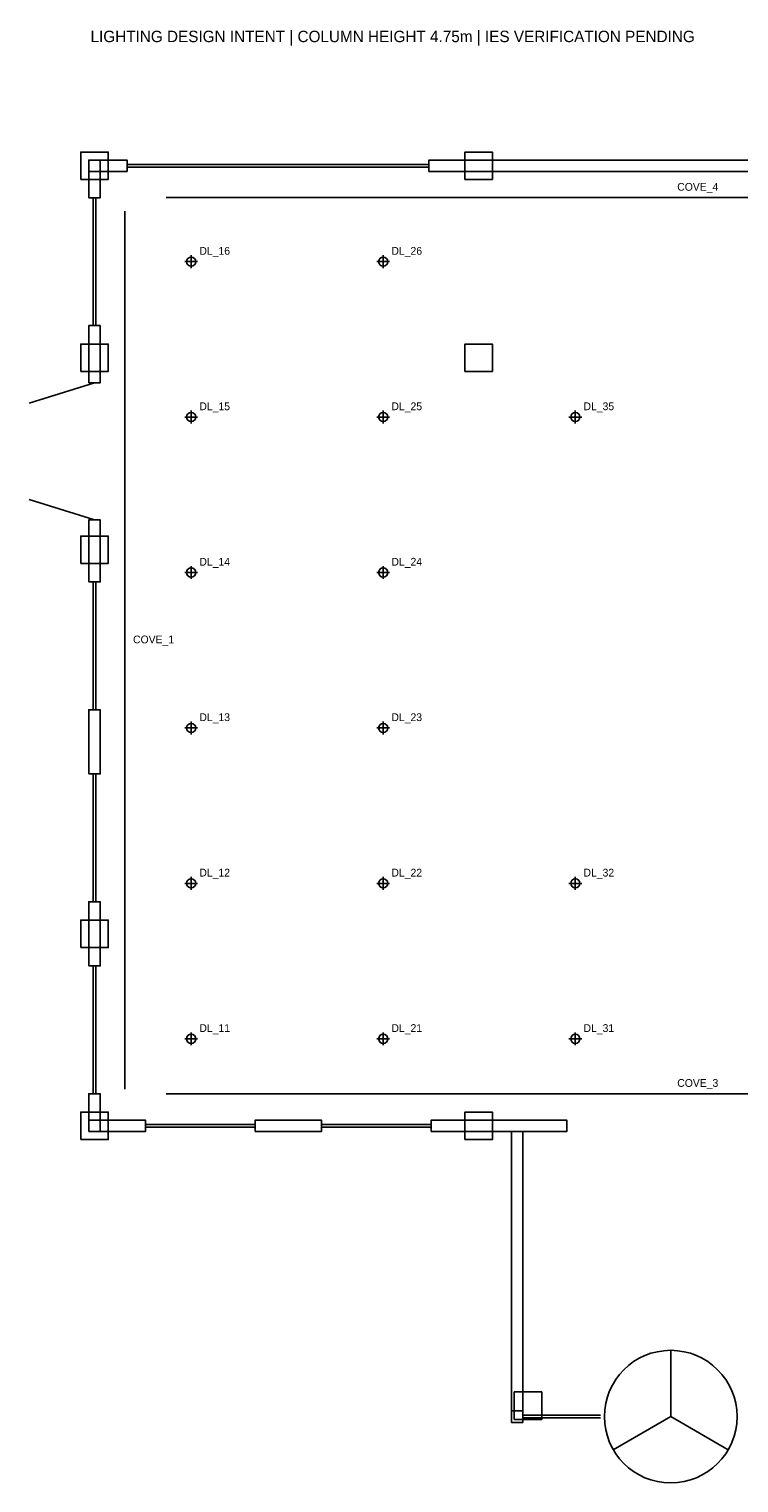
# Model space of a CAD drawing. Header units: metres. Extents: x 19.5 to 51.6, y 7.5 to 39.3.
# Tile 1 of 2: x 19.5 to 35, y 7.5 to 39.3. Entities that reach past the tile are written whole.
import ezdxf

# ---------------------------------------------------------------- set-up
doc = ezdxf.new("R2010")
doc.units = ezdxf.units.M
for name, color, linetype in [('00_SOURCE_ARCHITECTURE', 8, 'Continuous'), ('01_GENERAL_DL', 2, 'Continuous'), ('03_COVE', 3, 'Continuous'), ('05_IDS', 7, 'Continuous')]:
    doc.layers.add(name, color=color, linetype=linetype)

msp = doc.modelspace()

# ---------------------------------------------------------------- linework, layer by layer
at = {"layer": '00_SOURCE_ARCHITECTURE'}
for p, q in [((21.6, 36.327), (28.2, 36.327)), ((21.6, 36.267), (28.2, 36.267)), ((20.857, 32.799), (20.857, 35.595)), ((20.917, 32.799), (20.917, 35.595)), ((20.887, 31.55), (19.456, 31.1)), ((20.887, 28.55), (19.456, 29)), ((20.857, 24.399), (20.857, 27.195)), ((20.917, 24.399), (20.917, 27.195)), ((20.857, 20.199), (20.857, 22.995)), ((20.917, 20.199), (20.917, 22.995)), ((20.857, 15.999), (20.857, 18.795)), ((20.917, 15.999), (20.917, 18.795)), ((22, 15.327), (24.4, 15.327)), ((22, 15.267), (24.4, 15.267)), ((25.85, 15.327), (28.25, 15.327)), ((25.85, 15.267), (28.25, 15.267)), ((33.487, 8.937), (33.487, 10.387)), ((30.25, 8.967), (31.95, 8.967)), ((30.25, 8.907), (31.95, 8.907)), ((33.487, 8.937), (32.231, 8.212)), ((33.487, 8.937), (34.743, 8.212))]:
    msp.add_line(p, q, dxfattribs=at)
for points in [[(20.587, 35.997), (21.187, 35.997), (21.187, 36.597), (20.587, 36.597)], [(28.987, 35.997), (29.587, 35.997), (29.587, 36.597), (28.987, 36.597)], [(20.762, 36.172), (21.6, 36.172), (21.6, 36.422), (20.762, 36.422)], [(20.762, 35.595), (20.762, 36.422), (21.012, 36.422), (21.012, 35.595)], [(28.2, 36.172), (38.6, 36.172), (38.6, 36.422), (28.2, 36.422)], [(20.762, 31.55), (20.762, 32.799), (21.012, 32.799), (21.012, 31.55)], [(20.587, 31.797), (21.187, 31.797), (21.187, 32.397), (20.587, 32.397)], [(28.987, 31.797), (29.587, 31.797), (29.587, 32.397), (28.987, 32.397)], [(20.762, 27.195), (20.762, 28.55), (21.012, 28.55), (21.012, 27.195)], [(20.587, 27.597), (21.187, 27.597), (21.187, 28.197), (20.587, 28.197)], [(20.762, 22.995), (20.762, 24.399), (21.012, 24.399), (21.012, 22.995)], [(20.762, 18.795), (20.762, 20.199), (21.012, 20.199), (21.012, 18.795)], [(20.587, 19.197), (21.187, 19.197), (21.187, 19.797), (20.587, 19.797)], [(20.762, 15.172), (20.762, 15.999), (21.012, 15.999), (21.012, 15.172)], [(20.587, 14.997), (21.187, 14.997), (21.187, 15.597), (20.587, 15.597)], [(28.987, 14.997), (29.587, 14.997), (29.587, 15.597), (28.987, 15.597)], [(20.762, 15.172), (22, 15.172), (22, 15.422), (20.762, 15.422)], [(24.4, 15.172), (25.85, 15.172), (25.85, 15.422), (24.4, 15.422)], [(28.25, 15.172), (31.212, 15.172), (31.212, 15.422), (28.25, 15.422)], [(30.002, 8.812), (30.002, 15.172), (30.252, 15.172), (30.252, 8.812)], [(30.067, 8.877), (30.667, 8.877), (30.667, 9.477), (30.067, 9.477)], [(30.002, 8.812), (30.25, 8.812), (30.25, 9.062), (30.002, 9.062)]]:
    msp.add_lwpolyline(points, close=True, dxfattribs=at)
msp.add_circle((33.487, 8.937), 1.45, dxfattribs=at)
at = {"layer": '01_GENERAL_DL'}
for p, q in [((22.86, 34.2), (23.14, 34.2)), ((23, 34.06), (23, 34.34)), ((27.06, 34.2), (27.34, 34.2)), ((27.2, 34.06), (27.2, 34.34)), ((23, 30.66), (23, 30.94)), ((27.2, 30.66), (27.2, 30.94)), ((31.4, 30.66), (31.4, 30.94)), ((22.86, 30.8), (23.14, 30.8)), ((27.06, 30.8), (27.34, 30.8)), ((31.26, 30.8), (31.54, 30.8)), ((22.86, 27.4), (23.14, 27.4)), ((23, 27.26), (23, 27.54)), ((27.06, 27.4), (27.34, 27.4)), ((27.2, 27.26), (27.2, 27.54)), ((22.86, 24), (23.14, 24)), ((23, 23.86), (23, 24.14)), ((27.06, 24), (27.34, 24)), ((27.2, 23.86), (27.2, 24.14)), ((23, 20.46), (23, 20.74)), ((27.2, 20.46), (27.2, 20.74)), ((31.4, 20.46), (31.4, 20.74)), ((22.86, 20.6), (23.14, 20.6)), ((27.06, 20.6), (27.34, 20.6)), ((31.26, 20.6), (31.54, 20.6)), ((22.86, 17.2), (23.14, 17.2)), ((23, 17.06), (23, 17.34)), ((27.06, 17.2), (27.34, 17.2)), ((27.2, 17.06), (27.2, 17.34)), ((31.26, 17.2), (31.54, 17.2)), ((31.4, 17.06), (31.4, 17.34))]:
    msp.add_line(p, q, dxfattribs=at)
for centre in [(23, 34.2), (27.2, 34.2), (23, 30.8), (27.2, 30.8), (31.4, 30.8), (23, 27.4), (27.2, 27.4), (23, 24), (27.2, 24), (23, 20.6), (27.2, 20.6), (31.4, 20.6), (23, 17.2), (27.2, 17.2), (31.4, 17.2)]:
    msp.add_circle(centre, 0.1, dxfattribs=at)
at = {"layer": '03_COVE'}
for p, q in [((21.55, 16.1), (21.55, 35.3)), ((22.45, 35.6), (44.45, 35.6)), ((22.45, 16), (44.45, 16))]:
    msp.add_line(p, q, dxfattribs=at)

# ---------------------------------------------------------------- texts
at = {"layer": '05_IDS'}
for s, height, p in [('LIGHTING DESIGN INTENT | COLUMN HEIGHT 4.75m | IES VERIFICATION PENDING', 0.25, (20.8, 39)), ('COVE_4', 0.17, (33.63, 35.75)), ('DL_16', 0.17, (23.18, 34.35)), ('DL_26', 0.17, (27.38, 34.35)), ('DL_15', 0.17, (23.18, 30.95)), ('DL_25', 0.17, (27.38, 30.95)), ('DL_35', 0.17, (31.58, 30.95)), ('DL_14', 0.17, (23.18, 27.55)), ('DL_24', 0.17, (27.38, 27.55)), ('COVE_1', 0.17, (21.73, 25.85)), ('DL_13', 0.17, (23.18, 24.15)), ('DL_23', 0.17, (27.38, 24.15)), ('DL_12', 0.17, (23.18, 20.75)), ('DL_22', 0.17, (27.38, 20.75)), ('DL_32', 0.17, (31.58, 20.75)), ('DL_11', 0.17, (23.18, 17.35)), ('DL_21', 0.17, (27.38, 17.35)), ('DL_31', 0.17, (31.58, 17.35)), ('COVE_3', 0.17, (33.63, 16.15))]:
    msp.add_text(s, height=height, dxfattribs=at).set_placement(p)

doc.saveas('drawing.dxf')
